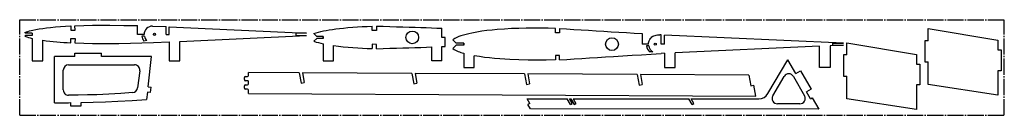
# Model space of a CAD drawing. Header units: millimetres. Extents: x 119 to 1049, y 478 to 568.
import ezdxf

# ---------------------------------------------------------------- set-up
doc = ezdxf.new("R2010")
doc.units = ezdxf.units.MM
doc.header["$PDSIZE"] = -1
doc.linetypes.add('SLD-Осевая', pattern=[19.05, 15.24, -1.27, 1.27, -1.27])
doc.linetypes.add('SLD-Сплошная', pattern=[0])

msp = doc.modelspace()

# ---------------------------------------------------------------- linework, layer by layer
at = {"color": 7, "linetype": 'SLD-Осевая'}
for p, q in [((118.54, 478.2), (118.54, 568.2)), ((118.54, 568.2), (1048.54, 568.2)), ((1048.54, 478.2), (1048.54, 568.2)), ((118.54, 478.2), (1048.54, 478.2))]:
    msp.add_line(p, q, dxfattribs=at)
at = {"color": 7, "linetype": 'SLD-Сплошная'}
for p, q in [((166.73, 562.32), (166.91, 558.29)), ((166.91, 558.29), (170.92, 558.46)), ((170.92, 558.46), (170.74, 562.5)), ((229.78, 554.43), (229.78, 562.64)), ((244.08, 562.13), (256.78, 561.68)), ((256.78, 554.43), (256.78, 561.68)), ((259.78, 561.58), (389.34, 555.43)), ((259.78, 554.43), (259.78, 561.58)), ((451.59, 558.06), (451.45, 562.06)), ((455.59, 558.2), (451.59, 558.06)), ((455.45, 562.16), (455.59, 558.2)), ((517.34, 551.55), (517.34, 560.17)), ((624.52, 555.97), (624.48, 560.03)), ((628.48, 560), (628.52, 556)), ((976.5, 560), (1042.56, 549.03)), ((976.5, 548.42), (976.5, 560)), ((123.48, 556.1), (124.15, 555.43)), ((123.48, 552.76), (124.15, 553.43)), ((130.34, 555.43), (124.15, 555.43)), ((130.34, 553.43), (124.15, 553.43)), ((130.34, 555.43), (130.34, 553.43)), ((130.34, 550.63), (130.34, 529.55)), ((140.34, 529.55), (140.34, 548.81)), ((166.73, 546.54), (166.91, 550.57)), ((166.91, 550.57), (170.92, 550.4)), ((170.92, 550.4), (170.74, 546.36)), ((232.78, 554.43), (229.78, 554.43)), ((236.1, 554.43), (232.78, 554.43)), ((236.28, 552.76), (233.83, 552.76)), ((238.65, 548.7), (235.95, 548.07)), ((256.78, 554.43), (259.78, 554.43)), ((269.78, 547.76), (389.34, 553.43)), ((389.34, 555.43), (379.34, 555.43)), ((379.34, 555.43), (379.34, 553.43)), ((379.34, 553.43), (389.34, 553.43)), ((399.04, 552.55), (396.37, 555.22)), ((396.37, 547.87), (399.04, 550.54)), ((405.04, 552.55), (399.04, 552.55)), ((405.04, 550.54), (399.04, 550.54)), ((405.04, 552.55), (405.04, 550.54)), ((520.34, 551.55), (517.34, 551.55)), ((520.34, 543.05), (520.34, 551.55)), ((530.81, 546.2), (527.63, 549.38)), ((628.52, 556), (624.52, 555.97)), ((706.52, 555.11), (706.52, 545.2)), ((724.51, 553.99), (723.22, 554.07)), ((724.51, 545.2), (724.51, 553.99)), ((896.68, 546.2), (727.5, 553.82)), ((727.5, 545.2), (727.5, 553.82)), ((1042.56, 549.03), (1042.56, 539.8)), ((244.78, 546.69), (259.78, 547.28)), ((259.78, 547.28), (259.78, 529.55)), ((269.78, 529.55), (269.78, 547.76)), ((405.04, 545.58), (405.04, 529.55)), ((415.04, 529.55), (415.04, 543.82)), ((451.59, 545.03), (451.45, 541.04)), ((455.59, 544.9), (451.59, 545.03)), ((455.45, 540.94), (455.59, 544.9)), ((507.83, 529.55), (507.83, 542.55)), ((517.35, 529.55), (517.34, 542.93)), ((527.64, 541.03), (530.81, 544.2)), ((537.96, 546.2), (530.81, 546.2)), ((537.96, 544.2), (530.81, 544.2)), ((537.96, 546.2), (537.96, 544.2)), ((712.52, 545.2), (706.52, 545.2)), ((712.65, 543.67), (710.63, 543.67)), ((727.5, 545.2), (724.51, 545.2)), ((873.98, 543.17), (737.5, 537)), ((873.98, 523.2), (873.98, 543.18)), ((896.68, 544.2), (883.98, 543.63)), ((883.98, 543.63), (883.98, 523.2)), ((886.68, 546.2), (896.68, 546.2)), ((886.68, 544.2), (886.68, 546.2)), ((886.68, 544.2), (896.68, 544.2)), ((899.66, 546.56), (965.71, 535.6)), ((899.66, 534.99), (899.66, 546.56)), ((976.5, 548.42), (973.5, 548.42)), ((973.5, 548.42), (973.5, 528.54)), ((1042.56, 539.8), (1045.59, 539.8)), ((1045.59, 539.8), (1045.59, 520.2)), ((170.74, 533.57), (151.53, 533.57)), ((151.53, 489.95), (151.53, 533.57)), ((170.74, 536.57), (195.74, 536.57)), ((170.74, 533.57), (170.74, 536.57)), ((195.74, 533.57), (195.74, 536.57)), ((243.13, 533.57), (195.74, 533.57)), ((239.77, 504.93), (243.13, 533.57)), ((537.96, 536.57), (537.96, 523.2)), ((547.96, 523.2), (547.96, 534.3)), ((624.52, 534.43), (624.49, 530.37)), ((628.52, 534.4), (624.52, 534.43)), ((628.48, 530.4), (628.52, 534.4)), ((716.65, 537.82), (713.48, 537.82)), ((727.5, 536.55), (724.51, 536.41)), ((727.5, 536.55), (727.5, 523.2)), ((737.5, 523.2), (737.5, 537)), ((825.32, 498.61), (844.13, 530.55)), ((851.63, 517.56), (844.13, 530.55)), ((899.66, 534.99), (896.66, 534.99)), ((896.66, 534.99), (896.66, 515.11)), ((965.71, 535.6), (965.71, 526.37)), ((130.34, 529.55), (140.34, 529.55)), ((164.7, 525.76), (226.96, 525.76)), ((259.78, 529.55), (269.78, 529.55)), ((405.04, 529.55), (415.04, 529.55)), ((517.35, 529.55), (507.83, 529.55)), ((537.96, 523.2), (547.96, 523.2)), ((727.5, 523.2), (737.5, 523.2)), ((883.98, 523.2), (873.98, 523.2)), ((965.71, 526.37), (968.75, 526.37)), ((968.75, 526.37), (968.75, 506.77)), ((973.5, 528.54), (976.5, 528.54)), ((976.5, 507.09), (976.5, 528.54)), ((159.7, 502.03), (159.7, 520.76)), ((231.92, 520.13), (229.88, 503.99)), ((330.72, 511.79), (330.72, 513.79)), ((331.72, 514.79), (333.72, 514.79)), ((382.63, 518.28), (334.72, 518.54)), ((334.72, 515.79), (334.72, 518.54)), ((382.63, 518.28), (384.36, 508.43)), ((385.67, 518.26), (387.32, 508.95)), ((489.04, 517.7), (385.67, 518.26)), ((489.04, 517.7), (490.78, 507.86)), ((492.09, 517.69), (493.73, 508.38)), ((595.46, 517.13), (492.09, 517.69)), ((595.46, 517.13), (597.2, 507.28)), ((598.52, 517.11), (600.16, 507.8)), ((701.88, 516.55), (598.52, 517.11)), ((701.88, 516.55), (703.61, 506.7)), ((807.26, 515.98), (704.99, 516.54)), ((704.99, 516.54), (706.63, 507.24)), ((807.26, 515.98), (809.01, 506.02)), ((829.91, 496.56), (840.66, 514.8)), ((849.29, 514.76), (859.83, 496.51)), ((851.63, 517.56), (855.96, 520.06)), ((855.96, 520.06), (865.96, 502.74)), ((896.66, 515.11), (899.66, 515.11)), ((899.66, 493.65), (899.66, 515.11)), ((1045.59, 520.2), (1042.56, 520.2)), ((1042.56, 520.2), (1042.56, 497.06)), ((239.77, 504.93), (242.74, 504.58)), ((242.16, 499.62), (242.74, 504.58)), ((330.72, 503.79), (330.72, 505.79)), ((333.72, 510.79), (331.72, 510.79)), ((331.72, 506.79), (333.72, 506.79)), ((333.72, 502.79), (331.72, 502.79)), ((334.72, 507.79), (334.72, 509.79)), ((384.36, 508.43), (387.32, 508.95)), ((490.78, 507.86), (493.73, 508.38)), ((597.2, 507.28), (600.16, 507.8)), ((703.61, 506.7), (706.63, 507.24)), ((809.01, 506.02), (811.95, 506.54)), ((813.76, 496.27), (811.95, 506.54)), ((865.96, 502.74), (861.63, 500.24)), ((968.75, 506.77), (965.71, 506.77)), ((965.71, 506.77), (965.71, 483.62)), ((1042.56, 497.06), (976.5, 507.09)), ((239.18, 499.97), (238.38, 493.08)), ((242.16, 499.62), (239.18, 499.97)), ((334.72, 498.79), (334.72, 501.79)), ((334.72, 498.79), (813.76, 496.27)), ((600.23, 489.43), (597.73, 493.76)), ((597.73, 493.76), (635.57, 493.75)), ((638.65, 488.42), (635.57, 493.75)), ((637.88, 493.75), (639.04, 493.75)), ((640.38, 489.42), (637.88, 493.75)), ((639.04, 493.75), (642.12, 488.42)), ((641.35, 493.75), (643.85, 489.42)), ((641.35, 493.75), (750.49, 493.71)), ((753.57, 488.38), (750.49, 493.71)), ((755.3, 489.38), (752.8, 493.71)), ((752.8, 493.71), (816.7, 493.69)), ((865.43, 493.65), (861.63, 500.24)), ((865.43, 493.65), (867.17, 494.66)), ((867.17, 494.66), (873.32, 484.01)), ((965.71, 483.62), (899.66, 493.65)), ((166.47, 490.07), (166.51, 487.07)), ((166.51, 487.07), (176.51, 487.2)), ((176.51, 487.2), (176.51, 490.24)), ((600.23, 489.43), (598.5, 488.43)), ((601, 484.1), (598.5, 488.43)), ((873.32, 484.01), (601, 484.1)), ((638.65, 488.42), (640.38, 489.42)), ((642.12, 488.42), (643.85, 489.42)), ((753.57, 488.38), (755.3, 489.38)), ((855.5, 489.01), (834.22, 489.02))]:
    msp.add_line(p, q, dxfattribs=at)
at = {"color": 7, "linetype": 'SLD-Сплошная', "flags": 128}
for points in [[(123.48, 556.1), (124.9, 556.69), (126.37, 557.19), (127.85, 557.61), (129.35, 557.99), (130.85, 558.34), (133.81, 558.96), (136.79, 559.5), (140.35, 560.05), (143.93, 560.52), (147.51, 560.92), (152.31, 561.37), (157.12, 561.74), (161.93, 562.06), (166.73, 562.32)], [(170.74, 562.5), (179, 562.79), (187.26, 562.97), (195.52, 563.05), (203.79, 563.06), (216.79, 562.92), (229.78, 562.64)], [(396.37, 555.22), (398.48, 555.88), (400.72, 556.49), (403.07, 557.07), (405.52, 557.62), (408.08, 558.13), (410.72, 558.6), (413.96, 559.12), (417.3, 559.59), (420.75, 560.02), (424.3, 560.4), (428.62, 560.81), (433.05, 561.16), (437.56, 561.46), (442.14, 561.71), (446.78, 561.91), (451.45, 562.06)], [(455.45, 562.16), (461.93, 561.99), (468.27, 561.82), (474.46, 561.65), (480.51, 561.47), (486.41, 561.29), (492.16, 561.1), (497.46, 560.92), (502.62, 560.74), (507.66, 560.55), (512.57, 560.36), (517.34, 560.17)], [(624.48, 560.03), (617.61, 560.18), (610.72, 560.27), (603.84, 560.28), (596.96, 560.21), (590.08, 560.06), (583.21, 559.8), (576.33, 559.43), (569.47, 558.94), (564.65, 558.49), (559.83, 557.95), (555.03, 557.3), (550.25, 556.52), (545.49, 555.61), (542.88, 555.05), (540.29, 554.44), (537.71, 553.76), (535.16, 552.99), (533.19, 552.27), (531.28, 551.44), (529.42, 550.48), (527.63, 549.38)], [(628.48, 560), (635.1, 559.58), (641.86, 559.16), (648.76, 558.72), (655.79, 558.28), (662.95, 557.83), (670.26, 557.37), (677.27, 556.94), (684.4, 556.49), (691.65, 556.04), (699.02, 555.57), (706.52, 555.11)], [(712.52, 545.2), (712.59, 546.31), (712.8, 547.4), (713.15, 548.45), (713.63, 549.45), (714.23, 550.38), (714.94, 551.22), (715.76, 551.96), (716.65, 552.59), (717.66, 553.11), (718.73, 553.49), (719.84, 553.74), (720.96, 553.88), (722.09, 553.98), (723.22, 554.07)], [(170.74, 546.36), (179.02, 546.07), (187.31, 545.89), (195.6, 545.81), (203.9, 545.8), (212.19, 545.87), (223.06, 546.06), (233.92, 546.33), (244.78, 546.69)], [(455.45, 540.94), (461.88, 541.1), (468.17, 541.27), (474.32, 541.44), (480.33, 541.62), (486.19, 541.8), (491.8, 541.98), (497.28, 542.17), (502.63, 542.35), (507.83, 542.55)], [(517.34, 542.93), (519.03, 543), (520.34, 543.05)], [(624.49, 530.37), (615.89, 530.19), (607.3, 530.11), (598.7, 530.16), (590.11, 530.34), (581.52, 530.68), (576.7, 530.95), (571.89, 531.27), (567.08, 531.67), (562.28, 532.16), (557.49, 532.75), (552.72, 533.46), (547.96, 534.3)], [(628.48, 530.4), (635.33, 530.83), (642.32, 531.27), (649.46, 531.72), (656.74, 532.18), (664.17, 532.64), (671.74, 533.12), (679.46, 533.6), (688.11, 534.14), (696.95, 534.7), (705.96, 535.26), (715.14, 535.83), (724.51, 536.41)], [(225.33, 499.63), (214.02, 498.79), (202.72, 498.1), (191.4, 497.59), (182.51, 497.3), (173.62, 497.11), (164.72, 497.03)], [(176.51, 490.24), (188.07, 490.54), (199.62, 490.95), (211.17, 491.46), (224.78, 492.2), (238.38, 493.08)]]:
    msp.add_lwpolyline(points, dxfattribs=at)
at = {"color": 7, "linetype": 'SLD-Сплошная'}
for centre, radius in [((245.79, 554.43), 1), ((489.29, 551.55), 6), ((677.98, 545.2), 6), ((718.86, 545.2), 1)]:
    msp.add_circle(centre, radius, dxfattribs=at)
for centre, radius, start, end in [((243.8, 554.43), 7.71, 87.97182, 180), ((137.64, 586.21), 36.32, 247.0568, 258.40666), ((179.61, 850.64), 304.37, 262.58723, 267.57648), ((243.8, 554.43), 10.11, 189.48885, 218.98058), ((243.8, 554.43), 7.71, 192.48657, 227.987), ((422.87, 630.6), 86.87, 252.23515, 258.15554), ((457.93, 865.09), 324.12, 262.39635, 268.85548), ((546.15, 569.72), 34.15, 237.16444, 256.12623), ((721.18, 545.2), 10.67, 188.24313, 223.77293), ((721.15, 545.18), 8.64, 190.1107, 238.53871), ((164.7, 520.76), 5, 90, 180), ((226.96, 520.76), 5, 352.78232, 90), ((331.72, 513.79), 1, 90, 180), ((331.72, 511.79), 1, 180, 270), ((333.72, 515.79), 1, 270, 0), ((844.96, 512.26), 5, 30, 149.50376), ((224.92, 504.61), 5, 274.6959, 352.78232), ((331.72, 505.79), 1, 90, 180), ((331.72, 503.79), 1, 180, 270), ((333.72, 509.79), 1, 0, 90), ((333.72, 507.79), 1, 270, 0), ((333.72, 501.79), 1, 0, 90), ((164.7, 502.03), 5, 180, 270.22527), ((816.7, 503.69), 10, 269.97972, 329.50376), ((834.22, 494.02), 5, 149.50376, 269.97972), ((855.5, 494.01), 5, 269.97972, 30), ((149.19, 1760.8), 1270.85, 270.10533, 270.77899)]:
    msp.add_arc(centre, radius, start, end, dxfattribs=at)
for p in [(244.78, 554.43), (405.04, 551.55), (537.96, 545.2)]:
    msp.add_point(p, dxfattribs=at)

doc.saveas('drawing.dxf')
